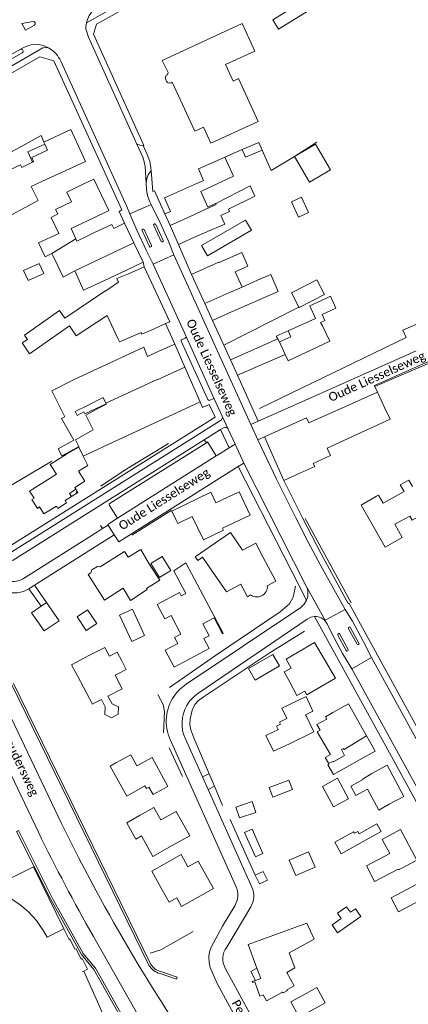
# Model space of a CAD drawing. Extents: x 177628 to 188968, y 384226 to 390673.
# Tile 125 of 256: x 183270 to 183380, y 385564 to 385845. Entities that reach past the tile are written whole.
import ezdxf

# ---------------------------------------------------------------- set-up
doc = ezdxf.new("R2010")
doc.units = 0
for name, color, linetype, lineweight in [('B01_D', 14, 'Continuous', 9), ('B01_F', 14, 'Continuous', 9), ('B01_T', 14, 'Continuous', 9), ('B02_D', 14, 'Continuous', 9), ('B02_F', 14, 'Continuous', 9), ('B02_T', 14, 'Continuous', 9), ('B07_D', 14, 'Continuous', 9), ('B11_F', 14, 'Continuous', 9), ('B11_S', 14, 'Continuous', 9), ('B14_F', 14, 'Continuous', 9), ('B17_T', 14, 'Continuous', 9), ('T01_T', 253, 'Continuous', 9), ('T03_F', 253, 'Continuous', 9), ('T04_F', 253, 'HAAG', 9), ('T04_T', 253, 'HAAG', 9), ('T05_F', 253, 'Continuous', 9), ('T22_D', 253, 'Continuous', 9), ('V00_F', 8, 'Continuous', 9), ('V00_T', 8, 'Continuous', 9), ('Z06', 7, 'Continuous', 9)]:
    doc.layers.add(name, color=color, linetype=linetype, lineweight=lineweight)
doc.styles.add('Legend', font='calibri.ttf')
doc.linetypes.add('HAAG', pattern='A,4,-1,[5,TOPOCAD.SHX,S=0.35,R=0,X=-0.35,Y=-0.35],-1', length=6)

msp = doc.modelspace()

# ---------------------------------------------------------------- linework, layer by layer
at = {"layer": 'B01_D', "linetype": 'Continuous'}
for points in [[(183346.225, 385756.512), (183354.029, 385760.06), (183352.388, 385763.683), (183356.942, 385765.746)], [(183343.714, 385753.374), (183346.989, 385754.878), (183346.225, 385756.512)], [(183345.345, 385749.812), (183346.173, 385748.005), (183358.058, 385753.563), (183355.947, 385758.013)], [(183343.714, 385753.374), (183345.345, 385749.812)], [(183289.022, 385718.144), (183287.716, 385720.834)], [(183350.961, 385653.744), (183348.645, 385652.531), (183346.653, 385656.336)]]:
    msp.add_lwpolyline(points, dxfattribs=at)
at = {"layer": 'B01_F', "linetype": 'Continuous'}
for points in [[(183273.322, 385804.671), (183270.285, 385803.13), (183269.886, 385803.947), (183263.839, 385801.139), (183266.55, 385795.06), (183261.29, 385792.443), (183263.536, 385787.623), (183274.892, 385793.714), (183272.86, 385797.706), (183276.171, 385799.262)], [(183273.612, 385804.818), (183273.322, 385804.671)], [(183284.29, 385785.702), (183285.609, 385782.828)], [(183285.609, 385782.828), (183285.911, 385782.171), (183288.663, 385783.422)], [(183293.6, 385770.864), (183287.872, 385768.186)], [(183343.363, 385767.755), (183339.651, 385766.131)], [(183300.11, 385754.246), (183298.058, 385753.37)], [(183296.27, 385724.78), (183287.716, 385720.834)], [(183289.022, 385718.144), (183286.424, 385716.517)], [(183314.722, 385701.607), (183314.184, 385702.718)], [(183322.074, 385696.91), (183327.763, 385699.692), (183327.505, 385700.287)], [(183354.379, 385644.283), (183357.207, 385645.794)], [(183377.566, 385603.034), (183370.851, 385599.457)]]:
    msp.add_lwpolyline(points, dxfattribs=at)
at = {"layer": 'B01_T', "linetype": 'Continuous'}
for points in [[(183335.145, 385839.643), (183333.046, 385844.201), (183310.245, 385833.7), (183311.982, 385830.259), (183311.825, 385829.626)], [(183328.536, 385812.118), (183337.615, 385816.228), (183331.988, 385828.496), (183330.49, 385827.808), (183328.345, 385832.485), (183336.681, 385836.308), (183335.145, 385839.643)], [(183311.265, 385828.269), (183311.432, 385827.826)], [(183312.807, 385827.309), (183313.123, 385827.45), (183319.564, 385813.466), (183322.084, 385814.627), (183324.166, 385810.106), (183328.536, 385812.118)], [(183283.797, 385802.75), (183288.417, 385804.901), (183284.207, 385813.94), (183276.534, 385810.367)], [(183276.771, 385809.846), (183271.973, 385807.603), (183273.322, 385804.671)], [(183276.534, 385810.367), (183276.771, 385809.846)], [(183277.578, 385808.076), (183276.771, 385809.846)], [(183277.578, 385808.076), (183273.068, 385806), (183273.612, 385804.818)], [(183311.062, 385789.915), (183312.639, 385790.611), (183310.909, 385794.529), (183322.048, 385799.448), (183320.583, 385802.766), (183325.157, 385804.786)], [(183328.1, 385806.085), (183330.63, 385800.712), (183321.285, 385796.312), (183323.296, 385791.842), (183325.5, 385792.834)], [(183325.157, 385804.786), (183328.1, 385806.085)], [(183276.171, 385799.262), (183283.797, 385802.75)], [(183286.322, 385797.681), (183290.749, 385799.824), (183295.066, 385790.906), (183290.556, 385788.722)], [(183284.429, 385793.348), (183283.102, 385796.127), (183286.322, 385797.681)], [(183325.5, 385792.834), (183325.731, 385792.938)], [(183312.52, 385786.613), (183311.062, 385789.915)], [(183290.556, 385788.722), (183284.29, 385785.702)], [(183299.558, 385787.222), (183296.436, 385785.734), (183295.873, 385786.915), (183291.369, 385784.77)], [(183302.197, 385781.681), (183299.558, 385787.222)], [(183291.369, 385784.77), (183288.663, 385783.422)], [(183312.52, 385786.613), (183314.907, 385781.208)], [(183324.56, 385785.423), (183319.481, 385783.227)], [(183302.197, 385781.681), (183304.837, 385776.14)], [(183314.907, 385781.208), (183319.481, 385783.227)], [(183332.95, 385778.882), (183326.49, 385776.003), (183326.441, 385776.113), (183323.17, 385774.669)], [(183304.837, 385776.14), (183300.305, 385773.982)], [(183300.687, 385772.778), (183297.377, 385771.448), (183297.844, 385770.394), (183294.224, 385767.948), (183294.163, 385768.038), (183282.495, 385760.154), (183281.002, 385762.36)], [(183293.6, 385770.864), (183300.305, 385773.982)], [(183305.148, 385774.846), (183300.687, 385772.778)], [(183311.229, 385758.603), (183312.423, 385759.157), (183305.148, 385774.846)], [(183318.641, 385772.596), (183323.17, 385774.669)], [(183334.704, 385774.994), (183331.109, 385773.388), (183333.062, 385769.002)], [(183322.43, 385764.319), (183318.641, 385772.596)], [(183333.062, 385769.002), (183337.495, 385770.975)], [(183322.43, 385764.319), (183324.648, 385759.475)], [(183329.196, 385761.557), (183339.651, 385766.131)], [(183355.947, 385758.013), (183355.4, 385758.906), (183356.686, 385759.494), (183355.899, 385761.218), (183359.827, 385763.012), (183358.239, 385766.488), (183356.942, 385765.746)], [(183324.648, 385759.475), (183329.196, 385761.557)], [(183283.863, 385757.971), (183285.731, 385755.118), (183294.622, 385760.939), (183297.612, 385754.353)], [(183300.11, 385754.246), (183304.236, 385756.119), (183304.484, 385755.573), (183307.796, 385757.012)], [(183307.796, 385757.012), (183311.229, 385758.603)], [(183343.238, 385754.261), (183342.813, 385755.054), (183346.225, 385756.512)], [(183271.011, 385755.297), (183271.828, 385754.05)], [(183343.714, 385753.374), (183343.238, 385754.261)], [(183306.092, 385749.262), (183305.01, 385751.91), (183285.206, 385742.662)], [(183309.311, 385750.722), (183306.092, 385749.262)], [(183313.854, 385752.734), (183309.311, 385750.722)], [(183316.724, 385746.194), (183313.854, 385752.734)], [(183321.06, 385736.31), (183316.724, 385746.194)], [(183285.206, 385742.662), (183278.782, 385739.398), (183282.53, 385732.018)], [(183371.686, 385739.056), (183363.426, 385735.363)], [(183373.729, 385734.493), (183371.686, 385739.056)], [(183288.955, 385735.281), (183293.395, 385737.536), (183294.233, 385735.883)], [(183296.27, 385724.78), (183321.06, 385736.31)], [(183285.472, 385733.512), (183288.955, 385735.281)], [(183294.233, 385735.883), (183294.292, 385735.767)], [(183339.404, 385726.296), (183351.424, 385731.694), (183352.065, 385730.267), (183363.426, 385735.363)], [(183373.729, 385734.493), (183375.298, 385731.36), (183357.304, 385723.13), (183358.284, 385720.987), (183353.353, 385718.731), (183353.77, 385717.818), (183349.488, 385715.917)], [(183339.404, 385726.296), (183344.975, 385713.891)], [(183286.419, 385723.484), (183286.489, 385723.341)], [(183283.269, 385721.532), (183278.363, 385718.442), (183280.121, 385715.65), (183272.458, 385710.835), (183273.739, 385708.84), (183273.087, 385708.429), (183274.67, 385705.916), (183275.304, 385706.316), (183276.557, 385704.327), (183280.083, 385706.565), (183280.494, 385705.914), (183282.996, 385707.489), (183282.586, 385708.14), (183284.38, 385709.254)], [(183285.65, 385711.354), (183285.357, 385711.831), (183288.218, 385713.667), (183286.424, 385716.517)], [(183344.975, 385713.891), (183349.488, 385715.917)], [(183285.65, 385711.354), (183283.796, 385710.19), (183284.38, 385709.254)], [(183285.65, 385711.354), (183286.056, 385710.7)], [(183285.955, 385710.261), (183284.38, 385709.254)], [(183285.955, 385710.261), (183285.784, 385710.524), (183286.056, 385710.7)], [(183286.056, 385710.7), (183286.227, 385710.437), (183285.955, 385710.261)], [(183325.59, 385707.444), (183324.108, 385710.504), (183313.015, 385705.131)], [(183330.922, 385701.899), (183335.361, 385703.993), (183332.247, 385710.594), (183325.59, 385707.444)], [(183371.363, 385709.374), (183366.977, 385706.854), (183372.326, 385697.542)], [(183379.25, 385710.747), (183373.257, 385707.409)], [(183376.626, 385701.36), (183380.887, 385703.733), (183381.533, 385702.573), (183384.631, 385704.298), (183383.984, 385705.46), (183388.081, 385707.741)], [(183313.015, 385705.131), (183314.184, 385702.718)], [(183327.505, 385700.287), (183330.922, 385701.899)], [(183306.685, 385689.856), (183304.14, 385694.16), (183300.526, 385692.024), (183299.519, 385693.648), (183292.611, 385689.25)], [(183333.214, 385694.007), (183336.983, 385695.978), (183339.019, 385692.086)], [(183289.951, 385687.557), (183290.205, 385688.34), (183291.826, 385689.356), (183292.611, 385689.25)], [(183306.685, 385689.856), (183309.625, 385685.424)], [(183308.814, 385678.479), (183310.999, 385674.382), (183312.791, 385675.334), (183315.611, 385670.004), (183313.827, 385669.056), (183314.719, 385667.378), (183311.107, 385665.459), (183313.667, 385660.642), (183323.63, 385665.954), (183322.144, 385668.742), (183323.662, 385669.551), (183321.86, 385672.931), (183325.063, 385674.639), (183327.449, 385670.163), (183327.705, 385670.3), (183317.017, 385690.351), (183313.59, 385688.132), (183317.048, 385681.646), (183315.716, 385680.935), (183315.208, 385681.888), (183308.814, 385678.479)], [(183289.951, 385687.557), (183289.156, 385687.051), (183293.804, 385679.75)], [(183293.804, 385679.75), (183299.116, 385683.102)], [(183305.842, 385683.037), (183309.625, 385685.424)], [(183277.286, 385679.071), (183280.854, 385673.873), (183276.567, 385670.931), (183273, 385676.129), (183275.771, 385678.031)], [(183275.771, 385678.031), (183277.286, 385679.071)], [(183289.393, 385663.91), (183293.888, 385666.263), (183295.218, 385663.721), (183297.442, 385664.885), (183298.731, 385662.422)], [(183284.379, 385661.285), (183289.393, 385663.91)], [(183284.379, 385661.285), (183286.109, 385658.14)], [(183297.971, 385658.886), (183296.828, 385658.288), (183298.826, 385654.47), (183294.75, 385652.337)], [(183291.284, 385650.523), (183293.009, 385651.426)], [(183358.912, 385647.638), (183363.448, 385650.159), (183368.515, 385641.047)], [(183358.912, 385647.638), (183356.817, 385646.474)], [(183356.817, 385646.474), (183357.207, 385645.794)], [(183368.515, 385641.047), (183370.976, 385636.621), (183366.544, 385634.157)], [(183307.665, 385624.285), (183311.882, 385626.543), (183307.454, 385634.812), (183303.044, 385632.451), (183301.336, 385635.642), (183297.029, 385633.336)], [(183297.029, 385633.336), (183295.433, 385632.358), (183300.176, 385623.833), (183305.357, 385626.716), (183305.764, 385625.986), (183306.494, 385626.392), (183307.665, 385624.285)], [(183357.842, 385632.941), (183357.534, 385632.764), (183359.107, 385630.022)], [(183359.107, 385630.022), (183366.544, 385634.157)], [(183370.095, 385630.317), (183374.463, 385632.625), (183379.179, 385623.699), (183374.987, 385621.484)], [(183370.095, 385630.317), (183367.3, 385628.575), (183367.354, 385628.476), (183364.081, 385626.697), (183365.531, 385624.028), (183368.817, 385625.813), (183372.076, 385619.814), (183374.987, 385621.484)], [(183303.832, 385618.27), (183300.153, 385616.208), (183302.735, 385611.543), (183304.406, 385612.468), (183307.633, 385606.64), (183313.815, 385610.138)], [(183313.815, 385610.138), (183318.111, 385612.53), (183314.253, 385619.46), (183309.878, 385617.023), (183307.918, 385620.545), (183303.832, 385618.27)], [(183373.878, 385611.915), (183378.277, 385614.259), (183382.92, 385605.546), (183378.845, 385603.375)], [(183373.878, 385611.915), (183373.003, 385611.449)], [(183373.003, 385611.449), (183375.171, 385607.451)], [(183309.863, 385597.747), (183312.215, 385593.537), (183314.412, 385594.765), (183315.755, 385592.363), (183324.935, 385597.493), (183320.575, 385605.296), (183317.613, 385603.641), (183315.655, 385607.145), (183311.507, 385604.828)], [(183311.507, 385604.828), (183307.317, 385602.436), (183309.863, 385597.747)], [(183377.566, 385603.034), (183377.709, 385602.77)], [(183377.709, 385602.77), (183378.845, 385603.375)], [(183385.966, 385600.59), (183383.004, 385598.884), (183383.041, 385598.814), (183375.542, 385594.854), (183377.667, 385590.832), (183385.186, 385594.804), (183387.448, 385590.522)], [(183351.543, 385587.555), (183334.805, 385581.48), (183337.306, 385574.735)], [(183337.306, 385574.735), (183338.388, 385571.816), (183336.861, 385571.264)], [(183336.861, 385571.264), (183335.902, 385570.918), (183336.004, 385570.633), (183336.668, 385570.874), (183338.151, 385566.78), (183339.098, 385567.129), (183340.027, 385565.422), (183344.611, 385567.921), (183344.757, 385567.667), (183345.979, 385568.329), (183345.841, 385568.584), (183347.925, 385569.718)]]:
    msp.add_lwpolyline(points, dxfattribs=at)
for centre, radius, start, end in [((183312.159, 385828.694), 0.99, 109.7145, 205.43606), ((183312.357, 385828.2), 0.998, 202.0282, 296.75927)]:
    msp.add_arc(centre, radius, start, end, dxfattribs=at)
at = {"layer": 'B02_D', "linetype": 'Continuous'}
msp.add_lwpolyline([(183351.306, 385567.554), (183346.913, 385565.166), (183349.301, 385560.773), (183353.694, 385563.161)], dxfattribs=at)
at = {"layer": 'B02_F', "linetype": 'Continuous'}
for points in [[(183338.767, 385808.109), (183337.813, 385810.32), (183333.037, 385808.26)], [(183333.037, 385808.26), (183333.991, 385806.049), (183338.767, 385808.109)], [(183335.756, 385785.224), (183334.051, 385788.166), (183321.47, 385780.884), (183323.175, 385777.942), (183335.756, 385785.224)], [(183354.387, 385771.115), (183347.136, 385767.391), (183349.222, 385763.33)], [(183349.222, 385763.33), (183349.292, 385763.193), (183356.543, 385766.918)], [(183355.988, 385626.591), (183360.233, 385628.9), (183363.408, 385623.063)], [(183366.439, 385613.04), (183371.514, 385615.885), (183372.715, 385613.742), (183367.586, 385610.867)]]:
    msp.add_lwpolyline(points, dxfattribs=at)
at = {"layer": 'B02_T', "linetype": 'Continuous'}
for points in [[(183343.46, 385842.607), (183341.808, 385845.258), (183367.241, 385861.1), (183368.953, 385858.352)], [(183345.772, 385645.947), (183344.365, 385648.89), (183351.293, 385652.204), (183353.278, 385648.054), (183351.185, 385647.053), (183351.417, 385646.568)], [(183351.417, 385646.568), (183353.342, 385642.542)], [(183346.55, 385638.784), (183342.002, 385636.609), (183339.853, 385641.102), (183341.803, 385642.035)], [(183346.55, 385638.784), (183353.54, 385642.127), (183353.342, 385642.542)], [(183351.306, 385567.554), (183354.381, 385569.226), (183356.769, 385564.833), (183353.694, 385563.161)]]:
    msp.add_lwpolyline(points, dxfattribs=at)
at = {"layer": 'B07_D', "linetype": 'Continuous'}
for points in [[(183312.52, 385786.613), (183319.285, 385789.652), (183321.819, 385790.9), (183325.62, 385792.553), (183325.5, 385792.834)], [(183278.831, 385778.615), (183285.609, 385782.828)], [(183285.344, 385773.642), (183302.197, 385781.681)], [(183322.43, 385764.319), (183330.177, 385767.778), (183330.188, 385767.754), (183333.062, 385769.002)], [(183316.724, 385746.194), (183308.832, 385742.62), (183308.811, 385742.666), (183294.233, 385735.883)], [(183286.419, 385723.484), (183286.533, 385723.546), (183285.554, 385725.437), (183290.591, 385728.324), (183288.526, 385732.501), (183291.904, 385734.419), (183294.35, 385735.651), (183294.292, 385735.767)], [(183287.716, 385720.834), (183286.489, 385723.341)], [(183357.701, 385633.182), (183359.04, 385633.742), (183359.099, 385633.632), (183362.301, 385635.458), (183361.372, 385637.095), (183361.995, 385637.452), (183362.196, 385637.094), (183368.515, 385641.047)]]:
    msp.add_lwpolyline(points, dxfattribs=at)
at = {"layer": 'B11_F', "linetype": 'Continuous'}
for points in [[(183280.577, 385722.922), (183285.116, 385725.35), (183281.54, 385731.515), (183282.53, 385732.018)], [(183281.63, 385720.881), (183280.577, 385722.922)], [(183286.419, 385723.484), (183281.63, 385720.881)], [(183261.754, 385592.282), (183261.636, 385593.13), (183261.644, 385593.553), (183261.743, 385594.134), (183262.015, 385594.71), (183259.884, 385596.924), (183273.541, 385603.641), (183282.264, 385585.921)], [(183282.264, 385585.921), (183277.442, 385583.549), (183276.451, 385585.381), (183275.604, 385586.672), (183274.383, 385588.299), (183273.271, 385589.584), (183272.199, 385590.699), (183270.902, 385591.858), (183269.628, 385592.911), (183267.168, 385594.486), (183267.339, 385595.067), (183265.097, 385593.922)], [(183351.543, 385587.555), (183353.572, 385583.03), (183346.462, 385579.167), (183348.133, 385574.865), (183345.85, 385573.531), (183347.925, 385569.718)]]:
    msp.add_lwpolyline(points, dxfattribs=at)
at = {"layer": 'B11_S', "linetype": 'Continuous'}
for points in [[(183325.731, 385792.938), (183335.339, 385797.898), (183336.735, 385794.978), (183329.135, 385791.235), (183329.447, 385790.599), (183326.965, 385789.475), (183328.177, 385786.987), (183324.56, 385785.423)], [(183284.429, 385793.348), (183279.859, 385791.159), (183280.475, 385789.894), (183278.562, 385788.921), (183280.789, 385784.314), (183274.998, 385781.629), (183276.901, 385777.652), (183278.831, 385778.615)], [(183278.831, 385778.615), (183279.123, 385778.031)], [(183332.95, 385778.882), (183334.704, 385774.994)], [(183279.123, 385778.031), (183280.498, 385775.089)], [(183280.498, 385775.089), (183282.006, 385771.899), (183285.344, 385773.642)], [(183285.344, 385773.642), (183287.872, 385768.186)], [(183343.363, 385767.755), (183341.254, 385772.648), (183337.495, 385770.975)], [(183281.002, 385762.36), (183271.011, 385755.297)], [(183283.863, 385757.971), (183272.463, 385750.021), (183270.382, 385753.104), (183271.828, 385754.05)], [(183298.058, 385753.37), (183297.612, 385754.353)], [(183294.292, 385735.767), (183288.199, 385732.894), (183287.938, 385733.458), (183286.032, 385732.364), (183285.472, 385733.512)], [(183283.269, 385721.532), (183286.489, 385723.341)], [(183381.693, 385712.107), (183380.606, 385714.001), (183378.181, 385712.609), (183379.25, 385710.747)], [(183371.363, 385709.374), (183371.969, 385709.722), (183373.257, 385707.409)], [(183322.074, 385696.91), (183318.853, 385703.584), (183314.722, 385701.607)], [(183376.626, 385701.36), (183378.705, 385697.627), (183373.862, 385694.867), (183372.326, 385697.542)], [(183333.214, 385694.007), (183329.709, 385699.048), (183319.699, 385692.088), (183320.421, 385691.049), (183321.781, 385691.995), (183328.636, 385682.138), (183332.7, 385684.312), (183334.638, 385680.688), (183335.493, 385681.219), (183335.72, 385681.038), (183336.044, 385680.88), (183336.427, 385680.746), (183336.835, 385680.673), (183337.327, 385680.67), (183337.796, 385680.692)], [(183339.372, 385681.466), (183339.637, 385681.777), (183339.915, 385682.196), (183340.073, 385682.555), (183340.231, 385682.975), (183340.269, 385683.359), (183340.219, 385683.858), (183342.656, 385685.133), (183339.019, 385692.086)], [(183305.842, 385683.037), (183305.998, 385682.806), (183301.278, 385679.635), (183299.116, 385683.102)], [(183350.961, 385653.744), (183351.556, 385652.729), (183359.71, 385657.502), (183353.75, 385667.686), (183345.627, 385662.932), (183347.055, 385660.329), (183345.062, 385659.236)], [(183298.731, 385662.422), (183300.038, 385659.968), (183297.971, 385658.886)], [(183286.109, 385658.14), (183290.43, 385650.076), (183291.284, 385650.523)], [(183345.062, 385659.236), (183346.653, 385656.336)], [(183294.75, 385652.337), (183295.982, 385650.107), (183297.778, 385649.251), (183297.694, 385647.191), (183295.858, 385646.112), (183293.947, 385647.115), (183294.045, 385649.249), (183293.009, 385651.426)], [(183354.379, 385644.283), (183355.33, 385642.62), (183354.481, 385642.17), (183358.227, 385635.677), (183356.721, 385634.856), (183357.701, 385633.182)], [(183357.701, 385633.182), (183357.842, 385632.941)], [(183375.171, 385607.451), (183368.494, 385603.949), (183370.851, 385599.457)]]:
    msp.add_lwpolyline(points, dxfattribs=at)
msp.add_arc((183337.198, 385683.902), 3.265, 280.55927, 311.75358, dxfattribs=at)
at = {"layer": 'B14_F', "linetype": 'Continuous'}
for points in [[(183368.953, 385858.352), (183343.46, 385842.607)], [(183348.014, 385806.297), (183354.015, 385809.767), (183358.25, 385802.444), (183352.249, 385798.974), (183348.014, 385806.297)], [(183350.047, 385794.68), (183347.133, 385793.353), (183349.109, 385789.015), (183352.023, 385790.342), (183350.047, 385794.68)], [(183272.016, 385770.873), (183276.524, 385772.949), (183275.209, 385775.804), (183270.701, 385773.727), (183272.016, 385770.873)], [(183354.387, 385771.115), (183356.543, 385766.918)], [(183309.53, 385686.185), (183307.046, 385690.207), (183310.227, 385692.172), (183312.712, 385688.151), (183309.53, 385686.185)], [(183301.762, 385677.171), (183298.126, 385675.486), (183301.625, 385667.937), (183305.261, 385669.622), (183301.762, 385677.171)], [(183288.996, 385676.973), (183285.984, 385674.952), (183288.617, 385671.027), (183291.629, 385673.048), (183288.996, 385676.973)], [(183336.829, 385656.948), (183343.706, 385660.966), (183341.808, 385664.214), (183334.932, 385660.196), (183336.829, 385656.948)], [(183345.772, 385645.947), (183343.721, 385644.955), (183344.028, 385644.353), (183342.917, 385643.792)], [(183342.917, 385643.792), (183343.392, 385642.851)], [(183343.392, 385642.851), (183343.415, 385642.806), (183341.803, 385642.035)], [(183347.463, 385625.675), (183341.782, 385623.509), (183340.736, 385626.253), (183346.417, 385628.419), (183347.463, 385625.675)], [(183355.988, 385626.591), (183359.163, 385620.754), (183363.408, 385623.063)], [(183335.946, 385622.27), (183336.99, 385619.187), (183332.305, 385617.6), (183331.261, 385620.684), (183335.946, 385622.27)], [(183335.89, 385614.39), (183333.792, 385613.464), (183336.842, 385606.551), (183338.94, 385607.477), (183335.89, 385614.39)], [(183366.439, 385613.04), (183366.047, 385613.745), (183365.111, 385613.22), (183364.866, 385613.657), (183359.52, 385610.66), (183361.36, 385607.379), (183367.586, 385610.867)], [(183353.88, 385603.575), (183351.95, 385607.949), (183346.456, 385605.525), (183348.386, 385601.151), (183353.88, 385603.575)], [(183336.807, 385601.258), (183339.069, 385602.342), (183340.27, 385599.842), (183338.008, 385598.758)], [(183338.008, 385598.758), (183336.807, 385601.258)], [(183366.915, 385589.52), (183365.386, 385591.691), (183363.983, 385590.702), (183362.88, 385592.266), (183360.291, 385590.442), (183361.355, 385588.932), (183358.718, 385587.074), (183360.286, 385584.849), (183366.915, 385589.52)]]:
    msp.add_lwpolyline(points, dxfattribs=at)
at = {"layer": 'B17_T', "linetype": 'Continuous'}
msp.add_lwpolyline([(183337.306, 385574.735), (183335.513, 385573.762), (183336.861, 385571.264)], dxfattribs=at)
at = {"layer": 'T01_T', "linetype": 'Continuous'}
for points in [[(183306.51, 385575.639), (183267.298, 385655.793)], [(183267.865, 385655.991), (183306.971, 385576.023)], [(183342.88, 385465.31), (183336.397, 385482.287), (183328.54, 385500.81), (183320.133, 385518.806), (183311.468, 385535.681), (183309.472, 385541.2), (183290.775, 385574.407), (183287.234, 385578.598), (183278.471, 385594.357), (183268.764, 385613.701), (183269.3, 385613.971), (183279, 385594.64), (183287.73, 385578.941), (183291.27, 385574.751), (183310.02, 385541.451), (183312.02, 385535.921), (183320.66, 385519.091), (183329.075, 385500.985), (183336.92, 385482.49), (183343.42, 385465.47)], [(183309.65, 385573.221), (183314.39, 385571.571), (183314.587, 385572.137), (183309.878, 385573.776)]]:
    msp.add_lwpolyline(points, dxfattribs=at)
for centre, radius, start, end in [((183310.74, 385577.884), 4.789, 207.9568, 256.84607), ((183310.902, 385578.104), 4.448, 207.90084, 256.69385)]:
    msp.add_arc(centre, radius, start, end, dxfattribs=at)
at = {"layer": 'T03_F', "linetype": 'Continuous'}
for points in [[(183392.384, 385762.595), (183378.905, 385756.755), (183379.849, 385754.659)], [(183325.471, 385663.927), (183312.33, 385654.794)]]:
    msp.add_lwpolyline(points, dxfattribs=at)
at = {"layer": 'T04_F', "linetype": 'HAAG'}
for points in [[(183379.849, 385754.659), (183338.058, 385734.353)], [(183312.105, 385724.458), (183299.392, 385716.695), (183292.814, 385712.24)], [(183351.01, 385703.053), (183364.155, 385679)], [(183348.27, 385683.736), (183347.665, 385680.622), (183346.546, 385678.711), (183343.881, 385676.352), (183325.471, 385663.927)], [(183350.814, 385670.869), (183340.773, 385664.607), (183322.004, 385652.063), (183320.522, 385650.989), (183319.627, 385649.919), (183318.83, 385648.303), (183318.235, 385645.916), (183318.2, 385644.151), (183318.462, 385642.71), (183319.303, 385640.41), (183322.284, 385633.523)], [(183308.988, 385652.803), (183310.597, 385649.929), (183310.927, 385647.973), (183310.666, 385641.857)], [(183312.26, 385637.587), (183316.077, 385629.438)], [(183336.807, 385601.258), (183329.629, 385617.151)], [(183306.882, 385579.004), (183309.874, 385579.975), (183319.07, 385585.231)], [(183310.425, 385522.336), (183309.479, 385526.994), (183302.787, 385542.167), (183296.874, 385553.817), (183287.907, 385573.902)]]:
    msp.add_lwpolyline(points, dxfattribs=at)
at = {"layer": 'T04_T', "linetype": 'HAAG'}
msp.add_lwpolyline([(183376.125, 385634.255), (183382.892, 385621.926)], dxfattribs=at)
at = {"layer": 'T05_F', "linetype": 'Continuous'}
for points in [[(183276.534, 385810.367), (183275.727, 385812.266), (183251.666, 385799.083)], [(183354.356, 385810.386), (183348.014, 385806.297)], [(183333.037, 385808.26), (183328.1, 385806.085)], [(183348.014, 385806.297), (183341.384, 385802.326), (183338.767, 385808.109)], [(183349.222, 385763.33), (183327.842, 385752.434)], [(183388.167, 385748.062), (183370.944, 385740.676)], [(183278.812, 385719.349), (183259.282, 385707.885), (183266.633, 385695.021)], [(183313.015, 385705.131), (183312.87, 385705.297), (183301.651, 385698.254)], [(183323.68, 385630.189), (183322.284, 385633.523)], [(183325.169, 385626.633), (183323.68, 385630.189)], [(183327.454, 385621.177), (183325.169, 385626.633)], [(183287.907, 385573.902), (183288.957, 385574.428), (183287.435, 385577.475), (183287.132, 385577.321), (183285.734, 385580.297), (183285.337, 385580.131), (183283.962, 385583.073), (183283.723, 385582.937), (183282.264, 385585.921)], [(183287.492, 385573.694), (183287.907, 385573.902)]]:
    msp.add_lwpolyline(points, dxfattribs=at)
at = {"layer": 'T22_D', "linetype": 'Continuous'}
msp.add_lwpolyline([(183313.854, 385752.734), (183311.229, 385758.603)], dxfattribs=at)
at = {"layer": 'V00_F', "linetype": 'Continuous'}
for points in [[(183288.542, 385843.375), (183288.765, 385844.9), (183289.423, 385846.468), (183290.965, 385848.593)], [(183288.542, 385843.375), (183288.513, 385843.178)], [(183278.03, 385837.174), (183276.425, 385837.927), (183274.93, 385838.243), (183272.853, 385838.117), (183271.161, 385837.593), (183269.819, 385836.856)], [(183278.1, 385837.141), (183278.03, 385837.174)], [(183304.86, 385809.41), (183303.955, 385809.529), (183303.011, 385809.822)], [(183305.7, 385798.692), (183305.874, 385800.017), (183306.227, 385801.009), (183307.109, 385802.301)], [(183307.147, 385792.603), (183301.06, 385789.934)], [(183313.617, 385778.269), (183307.673, 385775.603)], [(183317.082, 385754.91), (183317.079, 385754.798), (183317.006, 385754.62), (183316.838, 385754.491), (183315.757, 385753.954), (183315.677, 385753.883), (183315.663, 385753.714), (183315.722, 385753.578), (183323.275, 385736.972), (183323.39, 385736.825), (183323.667, 385736.724), (183324.972, 385737.236), (183325.142, 385737.17)], [(183343.238, 385754.261), (183329.732, 385748.267)], [(183345.345, 385749.812), (183331.705, 385743.917)], [(183327.4, 385732.2), (183329.11, 385728.475)], [(183331.07, 385724.21), (183333.55, 385718.83)], [(183331.969, 385717.833), (183351.456, 385679.68)], [(183292.67, 385701.041), (183293.226, 385700.164)], [(183296.594, 385698.374), (183294.886, 385701.124)], [(183356.717, 385673.989), (183351.28, 385683.88)], [(183362.43, 385677.05), (183356.717, 385673.989)], [(183357.069, 385673.349), (183356.717, 385673.989)], [(183369.963, 385663.347), (183364.344, 385660.138)], [(183323.68, 385630.189), (183321.737, 385629.364)], [(183325.169, 385626.633), (183323.387, 385625.681)], [(183327.504, 385586.762), (183324.285, 385580.758), (183323.731, 385579.388), (183323.544, 385578.055), (183323.665, 385576.357), (183323.944, 385574.915), (183324.582, 385573.425), (183325.993, 385570.395)]]:
    msp.add_lwpolyline(points, dxfattribs=at)
at = {"layer": 'V00_T', "linetype": 'Continuous'}
for points in [[(183394.6, 385896.251), (183377.455, 385887.761), (183328.273, 385865.489), (183326.743, 385864.369), (183325.169, 385863.676), (183314.168, 385858.68), (183312.303, 385857.758), (183288.692, 385844.397)], [(183326.136, 385862.261), (183314.844, 385857.107), (183291.58, 385844.051), (183290.7, 385841.211), (183305.07, 385809.441), (183304.86, 385809.41)], [(183273.474, 385844.763), (183270.22, 385844.241), (183271.3, 385842.321), (183273.821, 385843.795)], [(183303.011, 385809.822), (183289.22, 385840.33), (183288.66, 385842.101), (183288.523, 385842.625), (183288.513, 385843.178)], [(183276.24, 385837.271), (183262.755, 385829.526)], [(183278.03, 385837.174), (183277.144, 385837.389), (183276.24, 385837.271)], [(183269.819, 385836.856), (183241.743, 385820.804)], [(183270.359, 385835.9), (183243.306, 385820.413), (183242.353, 385819.896)], [(183244.785, 385817.279), (183256.32, 385823.871), (183258.32, 385820.371), (183267.09, 385825.351), (183265.07, 385828.821), (183275.41, 385834.761), (183279.41, 385833.531), (183298.8, 385791.035), (183297.96, 385790.595), (183299.558, 385787.222)], [(183301.06, 385789.934), (183300.17, 385792.021), (183281.329, 385833.462)], [(183303.011, 385809.822), (183304.714, 385806.055)], [(183306.031, 385806.853), (183304.86, 385809.41)], [(183307.045, 385803.023), (183306.702, 385804.981), (183306.031, 385806.853)], [(183304.714, 385806.055), (183305.165, 385804.761), (183305.379, 385803.407)], [(183305.379, 385803.407), (183305.7, 385798.692)], [(183307.109, 385802.301), (183307.045, 385803.023)], [(183311.062, 385789.915), (183308.12, 385796.461), (183307.64, 385796.271), (183307.109, 385802.301)], [(183305.7, 385798.692), (183305.827, 385796.818)], [(183305.827, 385796.818), (183306.104, 385795.135), (183306.696, 385793.536)], [(183306.696, 385793.536), (183307.147, 385792.603)], [(183307.147, 385792.603), (183309.67, 385787.381), (183311.94, 385782.361), (183313.617, 385778.269)], [(183307.673, 385775.603), (183305.76, 385779.381), (183303.05, 385785.271), (183301.06, 385789.934)], [(183310.51, 385782.32), (183308.415, 385786.882)], [(183304.58, 385785.158), (183306.669, 385780.58)], [(183307.22, 385780.861), (183305.142, 385785.415)], [(183307.854, 385786.624), (183309.95, 385782.061)], [(183314.907, 385781.208), (183318.641, 385772.596)], [(183305.148, 385774.846), (183304.837, 385776.14)], [(183317.082, 385754.91), (183307.673, 385775.603)], [(183313.617, 385778.269), (183326.495, 385749.745), (183335.546, 385729.818)], [(183324.648, 385759.475), (183327.842, 385752.434)], [(183325.142, 385737.17), (183317.082, 385754.91)], [(183337.66, 385730.79), (183347.531, 385735.141), (183389.532, 385753.916)], [(183370.944, 385740.676), (183370.807, 385740.975), (183399.907, 385753.937)], [(183327.842, 385752.434), (183329.732, 385748.267)], [(183329.732, 385748.267), (183331.705, 385743.917)], [(183331.705, 385743.917), (183337.66, 385730.79)], [(183371.686, 385739.056), (183370.944, 385740.676)], [(183321.06, 385736.31), (183321.75, 385734.64), (183323.69, 385735.52), (183325.36, 385731.95), (183266.633, 385695.021)], [(183327.4, 385732.2), (183325.142, 385737.17)], [(183326.92, 385731), (183266.61, 385693.04), (183247.88, 385686.475)], [(183335.546, 385729.818), (183337.66, 385730.79)], [(183322.278, 385725.448), (183326.909, 385728.411)], [(183327.748, 385728.88), (183326.909, 385728.411)], [(183326.909, 385728.411), (183329.362, 385723.141)], [(183329.11, 385728.475), (183331.07, 385724.21)], [(183335.546, 385729.818), (183337.561, 385725.449)], [(183290.066, 385705.185), (183322.278, 385725.448)], [(183322.89, 385724.643), (183322.278, 385725.448)], [(183337.561, 385725.449), (183339.404, 385726.296)], [(183337.561, 385725.449), (183342.872, 385714.268), (183348.367, 385703.176)], [(183322.89, 385724.643), (183295.388, 385707.394)], [(183325.709, 385720.853), (183323.22, 385724.85), (183322.89, 385724.643)], [(183329.362, 385723.141), (183326.039, 385721.061)], [(183331.07, 385724.21), (183329.362, 385723.141)], [(183297.543, 385703.08), (183325.709, 385720.853)], [(183325.709, 385720.853), (183326.039, 385721.061)], [(183296.594, 385698.374), (183297.87, 385696.32), (183331.969, 385717.833)], [(183331.969, 385717.833), (183333.55, 385718.83)], [(183333.55, 385718.83), (183351.28, 385683.88)], [(183437.723, 385536.733), (183434.09, 385545.316), (183430.361, 385553.857), (183424.74, 385565.86), (183419.72, 385576.01), (183413.04, 385588.65), (183363.64, 385678.79), (183363.295, 385678.735), (183355.63, 385692.98), (183350.27, 385703.18), (183344.975, 385713.891)], [(183295.388, 385707.394), (183295.192, 385707.098), (183295.257, 385706.749)], [(183295.257, 385706.749), (183297.543, 385703.08)], [(183290.068, 385705.181), (183267.79, 385691.17), (183262.654, 385689.352), (183263.627, 385687.64)], [(183290.068, 385705.181), (183290.066, 385705.185)], [(183293.226, 385700.164), (183294.851, 385701.133), (183294.736, 385701.317), (183297.543, 385703.08)], [(183362.43, 385677.05), (183356.016, 385688.7), (183351.936, 385696.258), (183348.367, 385703.176)], [(183291.825, 385699.237), (183293.226, 385700.164)], [(183291.825, 385699.237), (183270.448, 385685.759)], [(183296.594, 385698.374), (183273.865, 385684.004)], [(183281.592, 385615.978), (183248.86, 385684.47)], [(183272.233, 385682.979), (183273.865, 385684.004)], [(183272.233, 385682.979), (183275.771, 385678.031)], [(183273.865, 385684.004), (183277.286, 385679.071)], [(183274.96, 385613.54), (183242.48, 385681.54)], [(183317.104, 385655.763), (183349.821, 385677.651)], [(183349.821, 385677.651), (183350.777, 385678.554), (183351.456, 385679.68)], [(183351.65, 385674.31), (183352.627, 385674.848), (183353.72, 385675.073)], [(183353.72, 385675.073), (183376.125, 385634.255)], [(183362.43, 385677.05), (183364.5, 385673.69), (183367.62, 385668), (183369.963, 385663.347)], [(183320.428, 385653.061), (183351.65, 385674.31)], [(183357.069, 385673.349), (183357.301, 385672.927), (183358.61, 385670.23), (183361.71, 385664.5), (183364.344, 385660.138)], [(183363.45, 385671.56), (183365.861, 385667.179)], [(183366.398, 385667.474), (183363.998, 385671.87)], [(183360.32, 385669.76), (183362.76, 385665.37)], [(183363.309, 385665.673), (183360.909, 385670.05)], [(183369.963, 385663.347), (183399.102, 385610.19)], [(183393.508, 385606.954), (183364.344, 385660.138)], [(183331.29, 385598.134), (183312.552, 385639.935)], [(183321.737, 385629.364), (183316.824, 385640.332)], [(183323.387, 385625.681), (183321.737, 385629.364)], [(183335.84, 385597.882), (183323.387, 385625.681)], [(183291.423, 385596.836), (183286.416, 385606.36), (183281.592, 385615.978)], [(183327.504, 385586.762), (183330.956, 385592.517)], [(183328.679, 385580.759), (183335.507, 385592.207)], [(183313, 385544.286), (183290.676, 385583.748)], [(183371.37, 385465.94), (183361.69, 385501.291), (183366.62, 385504.08), (183328.27, 385574.75)], [(183364.14, 385463.92), (183366.02, 385464.38), (183369.19, 385464.218), (183359.388, 385500.03), (183358.14, 385502.311), (183359.2, 385505.681), (183359.52, 385507.481), (183359.51, 385508.661), (183325.993, 385570.395)]]:
    msp.add_lwpolyline(points, dxfattribs=at)
for centre, radius, start, end in [((183273.557, 385844.246), 0.523, 300.3635, 99.07908), ((183270.084, 385836.375), 0.549, 300.07167, 118.8485), ((183274.031, 385830.313), 7.948, 23.33854, 59.20728), ((183308.134, 385786.754), 0.309, 24.57442, 204.82033), ((183304.861, 385785.286), 0.309, 24.69739, 204.45141), ((183310.226, 385782.198), 0.309, 206.37849, 23.26259), ((183306.925, 385780.758), 0.312, 214.79594, 19.24557), ((183326.515, 385731.858), 0.949, 295.27866, 21.11852), ((183328.251, 385728.08), 0.945, 24.68764, 122.19195), ((183267.948, 385689.994), 8.22, 205.75002, 301.41624), ((183267.939, 385689.967), 4.9, 208.35936, 300.80654), ((183347.004, 385681.597), 4.847, 336.70158, 28.09754), ((183353.918, 385671.344), 3.735, 32.47798, 93.04496), ((183363.72, 385671.722), 0.315, 28.04783, 210.94529), ((183360.627, 385669.881), 0.329, 30.96715, 201.46043), ((183366.13, 385667.327), 0.306, 208.78212, 28.78212), ((183363.034, 385665.523), 0.314, 209.14365, 28.64607), ((183324.22, 385645.134), 12.791, 123.80231, 145.47318), ((183324.203, 385645.153), 12.766, 145.49945, 204.12746), ((183326.224, 385644.547), 10.299, 124.24453, 150.38397), ((183326.224, 385644.545), 10.301, 150.37131, 204.14038), ((183753.216, 385846.79), 532.103, 205.99896, 209.6265), ((183725.954, 385830.572), 493.406, 208.27601, 213.15561), ((183325.734, 385595.646), 6.087, 329.06857, 24.12556), ((183330.215, 385595.365), 6.162, 329.17395, 24.1097), ((183332.912, 385577.452), 5.371, 142.00447, 210.20792)]:
    msp.add_arc(centre, radius, start, end, dxfattribs=at)

# ---------------------------------------------------------------- texts
at = {"layer": 'Z06', "linetype": 'Continuous', "style": 'Legend'}
for s, rotation, p in [('Oude Liesselseweg', 294.46293, (183317.08, 385759.204)), ('Oude Liesselseweg', 24.38707, (183358.374, 385736.236)), ('Oude Liesselseweg', 32.29095, (183298.849, 385699.565)), ('Stadhoudersweg', 295.53973, (183261.504, 385647.532)), ('Peppel', 298.48701, (183329.976, 385564.884))]:
    msp.add_text(s, height=2.5, rotation=rotation, dxfattribs=at).set_placement(p)

doc.saveas('drawing.dxf')
